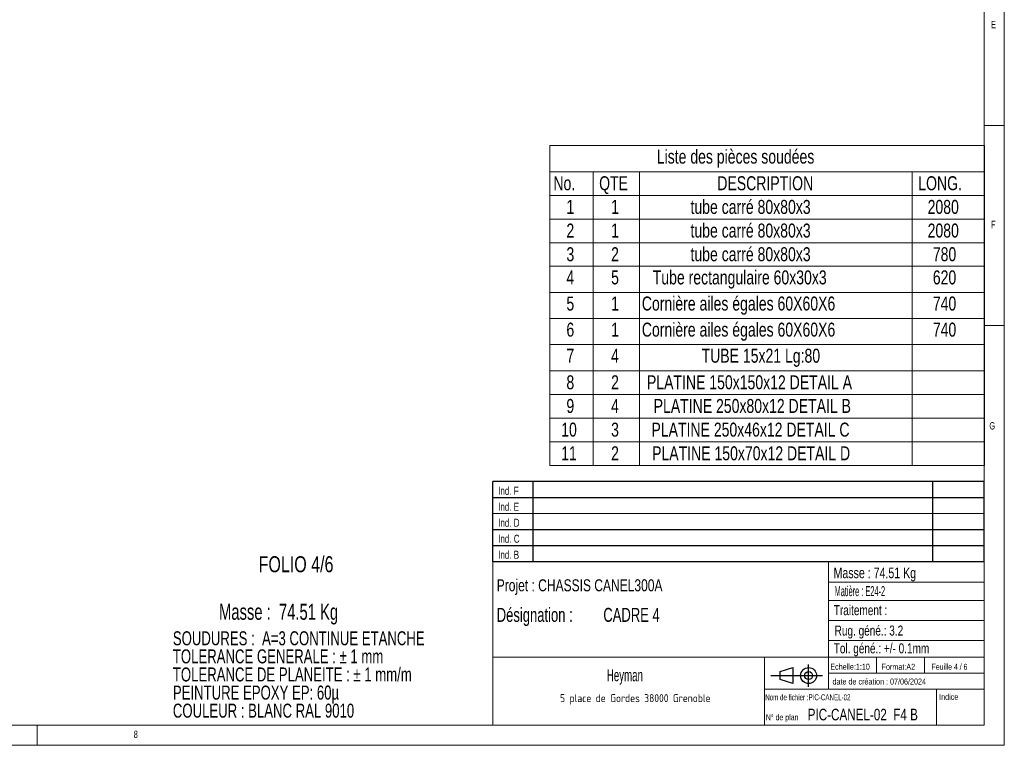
# Model space of a CAD drawing. Header units: millimetres. Extents: x 5 to 3649, y 4 to 418.
# Tile 59 of 105: x 2175 to 2421, y 7 to 188. Entities that reach past the tile are written whole.
import ezdxf

# ---------------------------------------------------------------- set-up
doc = ezdxf.new("R2010")
doc.units = ezdxf.units.MM
doc.layers.add('NOTES', color=6, linetype='Continuous')
doc.styles.add('SLDTEXTSTYLE0', font='TXT', dxfattribs={"width": 0.75})
doc.styles.add('SLDTEXTSTYLE1', font='TXT', dxfattribs={"width": 0.703217})
doc.styles.add('SLDTEXTSTYLE10', font='TXT', dxfattribs={"width": 0.691176})
doc.styles.add('SLDTEXTSTYLE3', font='TXT', dxfattribs={"width": 0.617423})
doc.styles.add('SLDTEXTSTYLE4', font='TXT', dxfattribs={"width": 0.7})
doc.styles.add('SLDTEXTSTYLE5', font='TXT', dxfattribs={"width": 0.535475})
doc.styles.add('SLDTEXTSTYLE6', font='ISOCP3', dxfattribs={"width": 0.96})
doc.styles.add('SLDTEXTSTYLE7', font='TXT', dxfattribs={"width": 0.605})
doc.styles.add('SLDTEXTSTYLE8', font='TXT', dxfattribs={"width": 0.692308})
doc.styles.add('SLDTEXTSTYLE9', font='TXT', dxfattribs={"width": 0.695728})

# ---------------------------------------------------------------- blocks, each defined once
blk = doc.blocks.new('Bloc12')
for p, q in [((9.48, 0), (9.48, 5.6)), ((0, 2.8), (12.98, 2.8)), ((2.32, 3.8), (5.55, 4.8)), ((2.32, 1.8), (2.32, 3.8)), ((5.55, 4.8), (5.55, 0.8)), ((5.55, 0.8), (2.32, 1.8))]:
    blk.add_line(p, q)
for radius in [2, 1]:
    blk.add_circle((9.48, 2.8), radius)
blk = doc.blocks.new('Bloc11')
for p, q in [((123, 20), (0, 20)), ((0, 0), (0, 20)), ((10, 20), (10, 0)), ((110, 20), (110, 0)), ((123, 0), (123, 20)), ((0, 16), (123, 16)), ((0, 8), (123, 8)), ((0, 4), (123, 4)), ((0, 0), (123, 0))]:
    blk.add_line(p, q)
at = {"color": 7, "linetype": 'Continuous', "lineweight": 18}
blk.add_line((0, 12), (123, 12), dxfattribs=at)
at = {"color": 7}
for tag in ['AUTOATTR0', 'AUTOATTR1', 'AUTOATTR2', 'AUTOATTR3', 'AUTOATTR4', 'AUTOATTR5', 'AUTOATTR6', 'AUTOATTR7', 'AUTOATTR8', 'AUTOATTR9']:
    blk.add_attdef(tag, (0, 0), '', height=1, dxfattribs=at)
at = {"layer": 'NOTES', "color": 211, "char_height": 2, "attachment_point": 1, "style": 'SLDTEXTSTYLE0'}
for s, insert in [('Ind. F', (1.36, 18.66)), ('Ind. E', (1.36, 14.66)), ('Ind. D', (1.36, 10.66)), ('Ind. C', (1.36, 6.66)), ('Ind. B', (1.36, 2.66))]:
    blk.add_mtext(s, dxfattribs=dict(at, insert=insert))
blk = doc.blocks.new('SW_NOTE_118')
at = {"layer": 'NOTES', "color": 0, "char_height": 3.5, "attachment_point": 1, "style": 'SLDTEXTSTYLE1'}
for s, insert in [('SOUDURES :  A=3 CONTINUE ETANCHE', (0, 4.51)), ('TOLERANCE GENERALE : ± 1 mm', (0, -0.01)), ('TOLERANCE DE PLANEITE : ± 1 mm/m', (0, -4.54)), ('PEINTURE EPOXY EP: 60µ', (0, -9.07)), ('COULEUR : BLANC RAL 9010', (0, -13.59))]:
    blk.add_mtext(s, dxfattribs=dict(at, insert=insert))
blk = doc.blocks.new('SW_NOTE_119')
at = {"layer": 'NOTES', "color": 0, "insert": (20.94, 2.58), "char_height": 2, "attachment_point": 2, "style": 'SLDTEXTSTYLE6'}
blk.add_mtext('5 place de Gordes 38000 Grenoble', dxfattribs=at)
blk = doc.blocks.new('SW_NOTE_120')
at = {"layer": 'NOTES', "color": 0, "char_height": 3.5, "attachment_point": 1, "style": 'SLDTEXTSTYLE9'}
for s, insert in [('Désignation :', (0, 4.51)), ('CADRE 4', (26.67, 4.51))]:
    blk.add_mtext(s, dxfattribs=dict(at, insert=insert))
blk = doc.blocks.new('SW_TABLEANNOTATION_3')
at = {"color": 0, "linetype": 'Continuous', "lineweight": 18}
for p, q in [((0, 0), (0, -79.99)), ((108.68, 0), (0, 0)), ((108.68, -79.99), (108.68, 0)), ((0, -6.53), (108.68, -6.53)), ((10.8, -6.53), (10.8, -12.45)), ((22.36, -6.53), (22.36, -12.45)), ((90.65, -6.53), (90.65, -12.45)), ((0, -12.45), (108.68, -12.45)), ((10.8, -12.45), (10.8, -79.99)), ((22.36, -12.45), (22.36, -79.99)), ((90.65, -12.45), (90.65, -79.99)), ((0, -18.37), (108.68, -18.37)), ((0, -24.29), (108.68, -24.29)), ((0, -30.2), (108.68, -30.2)), ((0, -36.73), (108.68, -36.73)), ((0, -43.26), (108.68, -43.26)), ((0, -49.79), (108.68, -49.79)), ((0, -56.32), (108.68, -56.32)), ((0, -62.23), (108.68, -62.23)), ((0, -68.15), (108.68, -68.15)), ((0, -74.07), (108.68, -74.07)), ((0, -79.99), (108.68, -79.99))]:
    blk.add_line(p, q, dxfattribs=at)
at = {"color": 0, "linetype": 'Continuous', "lineweight": 18, "char_height": 3.5, "attachment_point": 1, "style": 'SLDTEXTSTYLE0'}
for s, insert in [('Liste des pièces soudées', (26.72, -1.01)), ('No.', (0.85, -7.67)), ('QTE', (12.3, -7.67)), ('DESCRIPTION', (41.86, -7.67)), ('LONG.', (92.15, -7.67)), ('1', (4.11, -13.59)), ('1', (15.29, -13.59)), ('tube carré 80x80x3', (35.16, -13.59)), ('2080', (94.49, -13.59)), ('2', (4.11, -19.5)), ('1', (15.29, -19.5)), ('tube carré 80x80x3', (35.16, -19.5)), ('2080', (94.49, -19.5)), ('3', (4.11, -25.42)), ('2', (15.29, -25.42)), ('tube carré 80x80x3', (35.16, -25.42)), ('780', (95.79, -25.42)), ('4', (4.11, -31.22)), ('5', (15.29, -31.22)), ('Tube rectangulaire 60x30x3', (25.71, -31.22)), ('620', (95.79, -31.22)), ('5', (4.11, -37.75)), ('1', (15.29, -37.75)), ('Cornière ailes égales 60X60X6', (22.98, -37.75)), ('740', (95.79, -37.75)), ('6', (4.11, -44.28)), ('1', (15.29, -44.28)), ('Cornière ailes égales 60X60X6', (22.98, -44.28)), ('740', (95.79, -44.28)), ('7', (4.11, -50.8)), ('4', (15.29, -50.8)), ('TUBE 15x21 Lg:80', (37.93, -50.8)), ('8', (4.11, -57.45)), ('2', (15.29, -57.45)), ('PLATINE 150x150x12 DETAIL A', (24.26, -57.45)), ('9', (4.11, -63.37)), ('4', (15.29, -63.37)), ('PLATINE 250x80x12 DETAIL B', (25.94, -63.37)), ('10', (2.81, -69.29)), ('3', (15.29, -69.29)), ('PLATINE 250x46x12 DETAIL C', (25.39, -69.29)), ('11', (2.81, -75.21)), ('2', (15.29, -75.21)), ('PLATINE 150x70x12 DETAIL D', (25.55, -75.21))]:
    blk.add_mtext(s, dxfattribs=dict(at, insert=insert))

msp = doc.modelspace()

# ---------------------------------------------------------------- linework, layer by layer
at = {"lineweight": 18}
for p, q in [((2420.932432, 6.713779), (2420.932432, 416.713779)), ((2415.932432, 11.713779), (2415.932432, 411.713779)), ((2415.932432, 161.713779), (2420.932432, 161.713779)), ((2420.932432, 111.713779), (2415.932432, 111.713779)), ((2292.932432, 52.713779), (2292.932432, 11.713779)), ((2415.932432, 52.713779), (2292.932432, 52.713779)), ((2376.932432, 52.713779), (2376.932432, 20.713779)), ((2415.932432, 52.713779), (2415.932432, 11.713779)), ((2376.932432, 47.4702), (2415.932432, 47.4702)), ((2376.932432, 42.892203), (2415.932432, 42.892203)), ((2376.932432, 37.958634), (2415.932432, 37.958634)), ((2376.932432, 32.891726), (2415.932432, 32.891726)), ((2292.932432, 28.713779), (2415.932432, 28.713779)), ((2360.932432, 28.713779), (2360.932432, 11.713779)), ((2388.932432, 28.713779), (2388.932432, 24.713779)), ((2400.932432, 28.713779), (2400.932432, 24.713779)), ((2376.932432, 24.713779), (2415.932432, 24.713779)), ((2360.932432, 20.713779), (2415.932432, 20.713779)), ((2403.932432, 20.713779), (2403.932432, 11.713779)), ((1841.932432, 11.713779), (2415.932432, 11.713779)), ((2141.346814, 11.713779), (2207.346947, 11.713779)), ((2178.932432, 6.713779), (2178.932432, 11.713779)), ((2292.932432, 11.714216), (2415.932432, 11.713779)), ((1836.932432, 6.713779), (2420.932432, 6.713779))]:
    msp.add_line(p, q, dxfattribs=at)

# ---------------------------------------------------------------- block references
msp.add_blockref('SW_TABLEANNOTATION_3', (2307.257316, 156.698282), dxfattribs=at)
for name, p in [('Bloc11', (2292.92599, 52.703643)), ('Bloc11', (2292.92599, 52.703643)), ('Bloc12', (2362.492343, 21.348077)), ('Bloc12', (2362.492343, 21.348077))]:
    msp.add_blockref(name, p)
at = {"layer": 'NOTES'}
for name, p in [('SW_NOTE_120', (2293.933022, 36.576721)), ('SW_NOTE_118', (2212.895144, 30.717256)), ('SW_NOTE_119', (2307.670888, 16.927054))]:
    msp.add_blockref(name, p, dxfattribs=at)

# ---------------------------------------------------------------- texts
for s, insert, char_height, attachment_point, style in [('E', (2417.599114, 187.881796), 1.852083, 1, 'SLDTEXTSTYLE0'), ('F', (2417.599114, 137.881796), 1.852083, 1, 'SLDTEXTSTYLE0'), ('G', (2417.18399, 87.537109), 1.852083, 1, 'SLDTEXTSTYLE0'), ('FOLIO 4/6', (2234.352185, 53.994792), 4, 1, 'SLDTEXTSTYLE0'), ('Masse : 74.51 Kg', (2378.213085, 51.157039), 2.64583333, 1, 'SLDTEXTSTYLE0'), ('Projet : CHASSIS CANEL300A', (2293.933022, 48.228544), 3, 1, 'SLDTEXTSTYLE0'), ('Matière : E24-2', (2378.465595, 46.513101), 2.5, 1, 'SLDTEXTSTYLE5'), ('Masse :  74.51 Kg', (2224.447009, 42.10072), 4, 1, 'SLDTEXTSTYLE10'), ('Traitement :', (2378.27515, 41.759429), 2.5, 1, 'SLDTEXTSTYLE0'), ('Rug. géné.: 3.2', (2378.483845, 36.658698), 2.5, 1, 'SLDTEXTSTYLE0'), ('Tol. géné.: +/- 0.1mm', (2378.25602, 32.213112), 2.5, 1, 'SLDTEXTSTYLE0'), ('Echelle:1:10', (2377.385886, 27.118529), 1.5, 1, 'SLDTEXTSTYLE0'), ('Format:A2', (2390.22171, 27.093938), 1.5, 1, 'SLDTEXTSTYLE0'), ('Feuille 4 / 6', (2402.738811, 27.097763), 1.5, 1, 'SLDTEXTSTYLE8'), ('Heyman', (2325.995177, 25.740541), 3, 2, 'SLDTEXTSTYLE7'), ('date de création : 07/06/2024', (2377.941389, 23.40853), 1.5, 1, 'SLDTEXTSTYLE0'), ('Nom de fichier :PIC-CANEL-02', (2361.113132, 19.481167), 1.5, 1, 'SLDTEXTSTYLE3'), ('Indice', (2404.625119, 19.573941), 1.5, 1, 'SLDTEXTSTYLE0'), ('PIC-CANEL-02  F4 B', (2371.73973, 15.856638), 2.91041667, 1, 'SLDTEXTSTYLE0'), ('N° de plan', (2361.234815, 14.478805), 1.5, 1, 'SLDTEXTSTYLE4'), ('8', (2203.099107, 10.381796), 1.852083, 1, 'SLDTEXTSTYLE0')]:
    msp.add_mtext(s, dxfattribs=dict(at, insert=insert, char_height=char_height, attachment_point=attachment_point, style=style))

doc.saveas('drawing.dxf')
